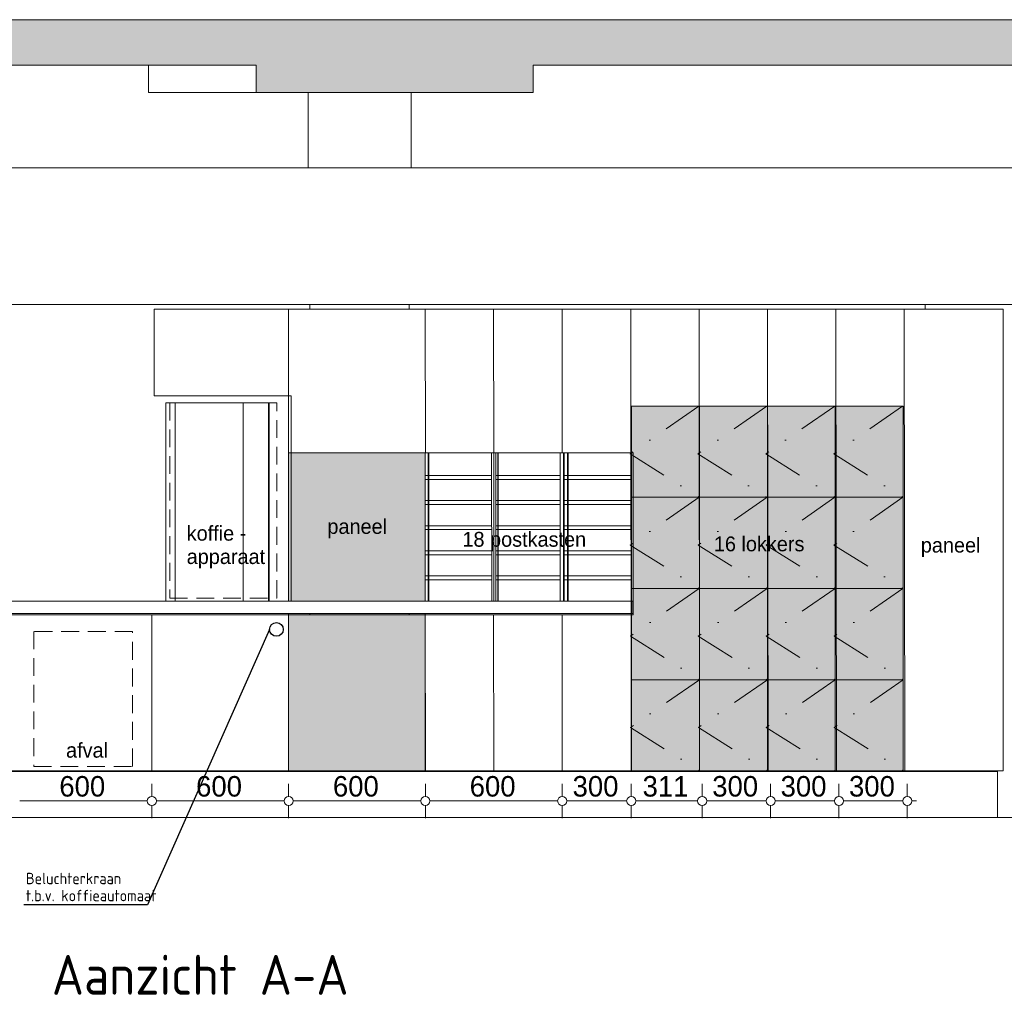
# Model space of a CAD drawing. Header units: millimetres. Extents: x -64404 to 25991, y -2758 to 46652.
# Tile 2 of 8: x -59977 to -55658, y -2758 to 1499. Entities that reach past the tile are written whole.
import ezdxf
from ezdxf.enums import TextEntityAlignment as Align

# ---------------------------------------------------------------- set-up
doc = ezdxf.new("R2010")
doc.units = ezdxf.units.MM
doc.header["$LTSCALE"] = 50
for name, pattern in [('2322109', [10, 5, -2, 1, -2]), ('B0605', [7.05, 3.5, -1.75, 0.05, -1.75]), ('B0701', [2.3412, 1.56, -0.7812])]:
    doc.linetypes.add(name, pattern=pattern)
for name, color, linetype in [('doorsnede C-C_6_ 00  Bestaand uit pl gr', 7, 'Continuous'), ('doorsnede C-C_6_ 00  Bestaand uit pl gr Doorsnede-arcering', 7, 'Continuous'), ('doorsnede C-C_6_ 00  Bestaande kolommen', 7, 'Continuous'), ('doorsnede C-C_6_ 22 C Binnenwanden', 7, 'Continuous'), ('doorsnede C-C_6_ 45 Plafond', 7, 'Continuous'), ('doorsnede C-C_6_ 45 Plafond 2D arcering', 7, 'Continuous'), ('doorsnede C-C_6_ 45 Plafond.BST', 7, 'Continuous'), ('doorsnede C-C_6_ 82 Interieur', 7, 'Continuous'), ('doorsnede C-C_6_ I Tekst 1_ 50', 7, 'Continuous'), ('doorsnede C-C_6_ T Maatvoering 1_ 50', 7, 'Continuous'), ('WL531---', 132, 'Continuous'), ('WM561---_AANVOER', 2, 'Continuous')]:
    doc.layers.add(name, color=color, linetype=linetype)
doc.styles.add('BURO-018', font='ISO96.shx', dxfattribs={"height": 90})
doc.styles.add('BURO-025', font='ISO96.shx', dxfattribs={"height": 125})
doc.styles.add('BURO-035', font='ISO96.shx', dxfattribs={"height": 175})
doc.styles.add('GENERATED_STYLE_1', font='swiss.ttf', dxfattribs={"width": 0.96})

# ---------------------------------------------------------------- blocks, each defined once
blk = doc.blocks.new('23222202')
at = {"color": 0, "linetype": 'Continuous'}
blk.add_circle((0, 0), 1.5, dxfattribs=at)
at = {"color": 0, "linetype": 'Continuous', "style": 'BURO-018', "flags": 1}
blk.add_attdef('CV_MATCODE', (0, 0), '', height=1.8, dxfattribs=at)

msp = doc.modelspace()

# ---------------------------------------------------------------- hatches: boundary and pattern name
at = {"layer": 'doorsnede C-C_6_ 00  Bestaand uit pl gr Doorsnede-arcering', "linetype": 'Continuous', "lineweight": 0}
for points in [[(-53336.4, 1499.3), (-63567.1, 1499.3), (-63567.1, 1299.3), (-53336.4, 1299.3)], [(-57725.5, 1179.3), (-57725.5, 1299.3), (-58940.3, 1299.3), (-58940.3, 1179.3)]]:
    msp.add_hatch(color=251, dxfattribs=at).paths.add_polyline_path(points, flags=0)
at = {"layer": 'doorsnede C-C_6_ 45 Plafond 2D arcering', "linetype": 'Continuous', "lineweight": 0}
for points in [[(-57293.5, -195.7), (-57293.5, -595.7), (-56995.7, -595.7), (-56995.7, -195.7)], [(-56995.7, -195.7), (-56995.7, -595.7), (-56697.8, -595.7), (-56697.8, -195.7)], [(-56697.8, -195.7), (-56697.8, -595.7), (-56400, -595.7), (-56400, -195.7)], [(-56400, -195.7), (-56400, -595.7), (-56102.1, -595.7), (-56102.1, -195.7)], [(-58797.6, -400.7), (-58797.6, -1050.7), (-58198.3, -1050.7), (-58198.3, -400.7)], [(-57293.5, -595.7), (-57293.5, -995.7), (-56995.7, -995.7), (-56995.7, -595.7)], [(-56995.7, -595.7), (-56995.7, -995.7), (-56697.8, -995.7), (-56697.8, -595.7)], [(-56697.8, -595.7), (-56697.8, -995.7), (-56400, -995.7), (-56400, -595.7)], [(-56400, -595.7), (-56400, -995.7), (-56102.1, -995.7), (-56102.1, -595.7)], [(-57293.5, -995.7), (-57293.5, -1395.7), (-56995.7, -1395.7), (-56995.7, -995.7)], [(-56995.7, -995.7), (-56995.7, -1395.7), (-56697.8, -1395.7), (-56697.8, -995.7)], [(-56697.8, -995.7), (-56697.8, -1395.7), (-56400, -1395.7), (-56400, -995.7)], [(-56400, -995.7), (-56400, -1395.7), (-56102.1, -1395.7), (-56102.1, -995.7)], [(-58798.4, -1105.7), (-58798.4, -1795.7), (-58199.1, -1795.7), (-58199.1, -1105.7)], [(-57293.5, -1395.7), (-57293.5, -1795.7), (-56995.7, -1795.7), (-56995.7, -1395.7)], [(-56995.7, -1395.7), (-56995.7, -1795.7), (-56697.8, -1795.7), (-56697.8, -1395.7)], [(-56697.8, -1395.7), (-56697.8, -1795.7), (-56400, -1795.7), (-56400, -1395.7)], [(-56400, -1395.7), (-56400, -1795.7), (-56102.1, -1795.7), (-56102.1, -1395.7)]]:
    msp.add_hatch(color=255, dxfattribs=at).paths.add_polyline_path(points, flags=0)

# ---------------------------------------------------------------- linework, layer by layer
at = {"layer": 'doorsnede C-C_6_ 00  Bestaand uit pl gr', "color": 2, "linetype": 'Continuous', "lineweight": 0}
for p, q in [((-63191.9, 1499.3), (-53336.4, 1499.3)), ((-62584.5, 1299.3), (-58940.3, 1299.3)), ((-58940.3, 1179.3), (-58940.3, 1299.3)), ((-57725.5, 1299.3), (-53336.4, 1299.3)), ((-57725.5, 1179.3), (-57725.5, 1299.3)), ((-58940.3, 1179.3), (-57725.5, 1179.3)), ((-63191.9, -2000.7), (-53336.4, -2000.7)), ((-63191.9, -2000.7), (-53336.4, -2000.7))]:
    msp.add_line(p, q, dxfattribs=at)
at = {"layer": 'doorsnede C-C_6_ 00  Bestaand uit pl gr', "color": 251, "linetype": 'Continuous', "lineweight": 0}
for p, q in [((-59412.1, 1299.3), (-59412.1, 1179.3)), ((-59412.1, 1179.3), (-59256.3, 1179.3)), ((-59256.3, 1179.3), (-58940.3, 1179.3))]:
    msp.add_line(p, q, dxfattribs=at)
at = {"layer": 'doorsnede C-C_6_ 00  Bestaande kolommen', "color": 251, "linetype": 'Continuous', "lineweight": 0}
for p, q in [((-58711.4, 849.3), (-58711.4, 1179.3)), ((-58259.5, 849.3), (-58259.5, 1179.3))]:
    msp.add_line(p, q, dxfattribs=at)
at = {"layer": 'doorsnede C-C_6_ 22 C Binnenwanden', "color": 251, "linetype": 'Continuous', "lineweight": 0}
for p, q in [((-58704.5, 249.3), (-58704.5, 229.3)), ((-58704.5, 249.3), (-58704.5, 229.3)), ((-58269.1, 229.3), (-58269.1, 249.3)), ((-56005.1, 229.3), (-56005.1, 249.3)), ((-58704.5, -1105.7), (-58704.5, -1110.7)), ((-58704.5, -1105.7), (-58704.5, -1110.7)), ((-58269.1, -1110.7), (-58269.1, -1105.7)), ((-58704.5, -1795.7), (-58704.5, -1798.7)), ((-58704.5, -1795.7), (-58704.5, -1798.7)), ((-58269.1, -1798.7), (-58269.1, -1795.7)), ((-56005.1, -1798.7), (-56005.1, -1795.7)), ((-58704.5, -1999.7), (-58704.5, -2000.7)), ((-58704.5, -1999.7), (-58704.5, -2000.7)), ((-58269.1, -2000.7), (-58269.1, -1999.7)), ((-56005.1, -2000.7), (-56005.1, -1999.7))]:
    msp.add_line(p, q, dxfattribs=at)
at = {"layer": 'doorsnede C-C_6_ 45 Plafond', "color": 2, "linetype": 'Continuous', "lineweight": 0}
msp.add_line((-61618.8, 249.3), (-55549.5, 249.3), dxfattribs=at)
at = {"layer": 'doorsnede C-C_6_ 45 Plafond', "color": 251, "linetype": 'Continuous', "lineweight": 0}
for p, q in [((-57293.5, -195.7), (-56995.7, -195.7)), ((-57293.5, -595.7), (-57293.5, -195.7)), ((-56995.7, -195.7), (-56995.7, -595.7)), ((-56995.7, -195.7), (-56697.8, -195.7)), ((-56995.7, -595.7), (-56995.7, -195.7)), ((-56697.8, -195.7), (-56697.8, -595.7)), ((-56697.8, -195.7), (-56400, -195.7)), ((-56697.8, -595.7), (-56697.8, -195.7)), ((-56400, -195.7), (-56400, -595.7)), ((-56400, -195.7), (-56102.1, -195.7)), ((-56400, -595.7), (-56400, -195.7)), ((-56102.1, -195.7), (-56102.1, -595.7)), ((-58797.6, -400.7), (-58198.3, -400.7)), ((-58797.6, -1050.7), (-58797.6, -400.7)), ((-58198.3, -400.7), (-58198.3, -1050.7)), ((-57293.5, -595.7), (-56995.7, -595.7)), ((-57293.5, -995.7), (-57293.5, -595.7)), ((-56995.7, -595.7), (-57293.5, -595.7)), ((-56995.7, -595.7), (-56995.7, -995.7)), ((-56995.7, -595.7), (-56697.8, -595.7)), ((-56995.7, -995.7), (-56995.7, -595.7)), ((-56697.8, -595.7), (-56995.7, -595.7)), ((-56697.8, -595.7), (-56697.8, -995.7)), ((-56697.8, -595.7), (-56400, -595.7)), ((-56697.8, -995.7), (-56697.8, -595.7)), ((-56400, -595.7), (-56697.8, -595.7)), ((-56400, -595.7), (-56400, -995.7)), ((-56400, -595.7), (-56102.1, -595.7)), ((-56400, -995.7), (-56400, -595.7)), ((-56102.1, -595.7), (-56400, -595.7)), ((-56102.1, -595.7), (-56102.1, -995.7)), ((-57293.5, -995.7), (-56995.7, -995.7)), ((-57293.5, -1395.7), (-57293.5, -995.7)), ((-56995.7, -995.7), (-57293.5, -995.7)), ((-56995.7, -995.7), (-56995.7, -1395.7)), ((-56995.7, -995.7), (-56697.8, -995.7)), ((-56995.7, -1395.7), (-56995.7, -995.7)), ((-56697.8, -995.7), (-56995.7, -995.7)), ((-56697.8, -995.7), (-56697.8, -1395.7)), ((-56697.8, -995.7), (-56400, -995.7)), ((-56697.8, -1395.7), (-56697.8, -995.7)), ((-56400, -995.7), (-56697.8, -995.7)), ((-56400, -995.7), (-56400, -1395.7)), ((-56400, -995.7), (-56102.1, -995.7)), ((-56400, -1395.7), (-56400, -995.7)), ((-56102.1, -995.7), (-56400, -995.7)), ((-56102.1, -995.7), (-56102.1, -1395.7)), ((-58198.3, -1050.7), (-58797.6, -1050.7)), ((-58798.4, -1105.7), (-58199.1, -1105.7)), ((-58798.4, -1795.7), (-58798.4, -1105.7)), ((-58199.1, -1105.7), (-58199.1, -1795.7)), ((-57293.5, -1395.7), (-56995.7, -1395.7)), ((-57293.5, -1795.7), (-57293.5, -1395.7)), ((-56995.7, -1395.7), (-57293.5, -1395.7)), ((-56995.7, -1395.7), (-56995.7, -1795.7)), ((-56995.7, -1395.7), (-56697.8, -1395.7)), ((-56995.7, -1795.7), (-56995.7, -1395.7)), ((-56697.8, -1395.7), (-56995.7, -1395.7)), ((-56697.8, -1395.7), (-56697.8, -1795.7)), ((-56697.8, -1395.7), (-56400, -1395.7)), ((-56697.8, -1795.7), (-56697.8, -1395.7)), ((-56400, -1395.7), (-56697.8, -1395.7)), ((-56400, -1395.7), (-56400, -1795.7)), ((-56400, -1395.7), (-56102.1, -1395.7)), ((-56400, -1795.7), (-56400, -1395.7)), ((-56102.1, -1395.7), (-56400, -1395.7)), ((-56102.1, -1395.7), (-56102.1, -1795.7)), ((-58199.1, -1795.7), (-58798.4, -1795.7)), ((-56995.7, -1795.7), (-57293.5, -1795.7)), ((-56697.8, -1795.7), (-56995.7, -1795.7)), ((-56400, -1795.7), (-56697.8, -1795.7)), ((-56102.1, -1795.7), (-56400, -1795.7))]:
    msp.add_line(p, q, dxfattribs=at)
at = {"layer": 'doorsnede C-C_6_ 45 Plafond.BST', "color": 2, "linetype": 'Continuous', "lineweight": 0}
msp.add_line((-63191.9, 849.3), (-53388.9, 849.3), dxfattribs=at)
at = {"layer": 'doorsnede C-C_6_ 82 Interieur', "color": 251, "linetype": 'Continuous', "lineweight": 0}
for p, q in [((-59387.1, 229.3), (-58787.1, 229.3)), ((-59387.1, -150.7), (-59387.1, 229.3)), ((-58798.3, 229.3), (-58797.6, -400.7)), ((-58787.1, 229.3), (-57287.6, 229.3)), ((-58198.3, 229.3), (-58197.6, -400.7)), ((-57898.3, 229.3), (-57897.6, -400.7)), ((-57598.3, 229.3), (-57597.6, -400.7)), ((-57297.2, 229.3), (-57294.9, -1795.7)), ((-57287.1, 229.3), (-57287.6, 229.3)), ((-57287.1, 229.3), (-56987.2, 229.3)), ((-57283.6, 229.3), (-57282, 229.3)), ((-56997.2, 229.3), (-56994.9, -1795.7)), ((-56987.2, 229.3), (-56687.2, 229.3)), ((-56697.2, 229.3), (-56694.9, -1795.7)), ((-56687.2, 229.3), (-56387.2, 229.3)), ((-56397.2, 229.3), (-56394.9, -1795.7)), ((-56387.2, 229.3), (-56087.3, 229.3)), ((-56097.2, 229.3), (-56094.9, -1795.7)), ((-56087.3, 229.3), (-55663.3, 229.3)), ((-55663.3, 229.3), (-55663.2, 229.3)), ((-55663.3, -1795.7), (-55663.3, 229.3)), ((-55663.2, -1795.7), (-55663.2, 229.3)), ((-59387.1, -150.7), (-58787.1, -150.7)), ((-58787.1, -400.7), (-58787.1, -150.7)), ((-59336, -180.7), (-59295.2, -180.7)), ((-59336, -1050.7), (-59336, -180.7)), ((-59295.2, -180.7), (-59272.6, -180.7)), ((-59295.2, -1050.7), (-59295.2, -180.7)), ((-59272.6, -180.7), (-59223.4, -180.7)), ((-59223.4, -180.7), (-59171.9, -180.7)), ((-59171.9, -180.7), (-59119.6, -180.7)), ((-59119.6, -180.7), (-59068, -180.7)), ((-59068, -180.7), (-59018.7, -180.7)), ((-59018.7, -180.7), (-58997.7, -180.7)), ((-58997.7, -180.7), (-58886.1, -180.7)), ((-58997.7, -1050.7), (-58997.7, -180.7)), ((-58886.1, -180.7), (-58885.7, -180.7)), ((-58886.1, -1050.7), (-58886.1, -180.7)), ((-58885.7, -180.7), (-58883.3, -180.7)), ((-58883.3, -1050.7), (-58883.3, -180.7)), ((-58787.1, -400.7), (-57287.6, -400.7)), ((-58786.3, -400.7), (-58786.3, -1050.7)), ((-58186.3, -1050.7), (-58186.3, -400.7)), ((-58182.7, -1050.7), (-58182.7, -400.7)), ((-57907.3, -400.7), (-57906.6, -1050.7)), ((-57898.1, -400.7), (-57898.1, -1050.7)), ((-57889.3, -400.7), (-57888.6, -1050.7)), ((-57880.1, -400.7), (-57880.1, -1050.7)), ((-57878, -1050.7), (-57878, -400.7)), ((-57607.3, -400.7), (-57606.6, -1050.7)), ((-57592.1, -400.7), (-57592.1, -1050.7)), ((-57589.3, -400.7), (-57588.6, -1050.7)), ((-57574.1, -400.7), (-57574.1, -1050.7)), ((-57572, -1050.7), (-57572, -400.7)), ((-57287.6, -400.7), (-57287.1, -400.7)), ((-57287.1, -1110.7), (-57287.1, -400.7)), ((-57906.7, -500.4), (-58197.6, -500.4)), ((-57906.7, -517.7), (-58197.6, -517.7)), ((-57606.7, -500.4), (-57888.7, -500.4)), ((-57606.7, -517.7), (-57888.7, -517.7)), ((-57298.8, -500.4), (-57588.7, -500.4)), ((-57293.5, -517.7), (-57588.7, -517.7)), ((-57906.7, -610.4), (-58197.6, -610.4)), ((-57906.7, -627.6), (-58197.6, -627.6)), ((-57606.7, -610.4), (-57888.7, -610.4)), ((-57606.7, -627.6), (-57888.7, -627.6)), ((-57298.8, -610.4), (-57588.7, -610.4)), ((-57293.5, -627.6), (-57588.7, -627.6)), ((-57906.7, -720.4), (-58197.6, -720.4)), ((-57606.7, -720.4), (-57888.7, -720.4)), ((-57298.8, -720.4), (-57588.7, -720.4)), ((-57906.7, -737.6), (-58197.6, -737.6)), ((-57606.7, -737.6), (-57888.7, -737.6)), ((-57293.5, -737.6), (-57588.7, -737.6)), ((-57906.7, -830.3), (-58197.6, -830.3)), ((-57906.7, -847.5), (-58197.6, -847.5)), ((-57606.7, -830.3), (-57888.7, -830.3)), ((-57606.7, -847.5), (-57888.7, -847.5)), ((-57298.8, -830.3), (-57588.7, -830.3)), ((-57293.5, -847.5), (-57588.7, -847.5)), ((-57906.7, -940.3), (-58197.6, -940.3)), ((-57606.7, -940.3), (-57888.7, -940.3)), ((-57298.8, -940.3), (-57588.7, -940.3)), ((-57906.7, -957.5), (-58197.6, -957.5)), ((-57606.7, -957.5), (-57888.7, -957.5)), ((-57293.5, -957.5), (-57588.7, -957.5)), ((-61187.1, -1050.7), (-57287.6, -1050.7)), ((-57287.6, -1050.7), (-57287.1, -1050.7)), ((-57287.6, -1105.7), (-57287.6, -1050.7)), ((-61187.1, -1105.7), (-57287.6, -1105.7)), ((-61187.1, -1110.7), (-57287.2, -1110.7)), ((-59398.3, -1110.7), (-59397.5, -1795.7)), ((-58798.4, -1110.7), (-58797.6, -1795.7)), ((-58198.4, -1110.7), (-58197.6, -1795.7)), ((-57898.4, -1110.7), (-57897.6, -1795.7)), ((-57598.4, -1110.7), (-57597.6, -1795.7)), ((-57287.6, -1105.7), (-57287.1, -1105.7)), ((-57287.2, -1110.7), (-57287.1, -1110.7)), ((-61187.2, -1798.7), (-55688.5, -1798.7)), ((-61187.1, -1795.7), (-57287.2, -1795.7)), ((-57287.2, -1795.7), (-57287.1, -1795.7)), ((-57287.1, -1795.7), (-56987.2, -1795.7)), ((-56987.2, -1795.7), (-56687.2, -1795.7)), ((-56687.2, -1795.7), (-56387.2, -1795.7)), ((-56387.2, -1795.7), (-56087.3, -1795.7)), ((-56087.3, -1795.7), (-55663.3, -1795.7)), ((-55688.5, -1999.7), (-55688.5, -1798.7)), ((-55663.3, -1795.7), (-55663.2, -1795.7)), ((-61187.2, -1999.7), (-55688.5, -1999.7))]:
    msp.add_line(p, q, dxfattribs=at)
at = {"layer": 'doorsnede C-C_6_ 82 Interieur', "color": 1, "linetype": 'B0701', "lineweight": 0}
for p, q in [((-58849.9, -181.1), (-59319.1, -181.1)), ((-59319.1, -181.1), (-59319.1, -1037.6)), ((-58849.9, -1037.6), (-58849.9, -181.1)), ((-59319.1, -1037.6), (-58849.9, -1037.6)), ((-59482.7, -1184.3), (-59915.8, -1184.3)), ((-59915.8, -1184.3), (-59915.8, -1776.2)), ((-59482.7, -1776.2), (-59482.7, -1184.3)), ((-59915.8, -1776.2), (-59482.7, -1776.2))]:
    msp.add_line(p, q, dxfattribs=at)
at = {"layer": 'doorsnede C-C_6_ 82 Interieur', "color": 1, "linetype": 'B0605', "lineweight": 0}
for p, q in [((-56997.9, -195.7), (-57300.2, -405.3)), ((-56700, -195.7), (-57002.3, -405.3)), ((-56402.2, -195.7), (-56704.5, -405.3)), ((-56104.3, -195.7), (-56406.6, -405.3)), ((-57300.2, -405.3), (-56997.1, -595.7)), ((-57002.3, -405.3), (-56699.3, -595.7)), ((-56704.5, -405.3), (-56401.4, -595.7)), ((-56406.6, -405.3), (-56103.6, -595.7)), ((-56997.1, -595.7), (-57299.4, -805.3)), ((-56699.3, -595.7), (-57001.6, -805.3)), ((-56401.4, -595.7), (-56703.7, -805.3)), ((-56103.6, -595.7), (-56405.9, -805.3)), ((-57299.4, -805.3), (-56996.4, -995.7)), ((-57001.6, -805.3), (-56698.5, -995.7)), ((-56703.7, -805.3), (-56400.7, -995.7)), ((-56405.9, -805.3), (-56102.9, -995.7)), ((-56996.4, -995.7), (-57298.7, -1205.3)), ((-56698.5, -995.7), (-57000.8, -1205.3)), ((-56400.7, -995.7), (-56703, -1205.3)), ((-56102.9, -995.7), (-56405.2, -1205.3)), ((-57298.7, -1205.3), (-56995.7, -1395.7)), ((-57000.8, -1205.3), (-56697.8, -1395.7)), ((-56703, -1205.3), (-56400, -1395.7)), ((-56405.2, -1205.3), (-56102.1, -1395.7)), ((-56995.7, -1395.7), (-57297.9, -1605.3)), ((-56697.8, -1395.7), (-57000.1, -1605.3)), ((-56400, -1395.7), (-56702.3, -1605.3)), ((-56102.1, -1395.7), (-56404.4, -1605.3)), ((-57297.9, -1605.3), (-56994.9, -1795.7)), ((-57000.1, -1605.3), (-56697.1, -1795.7)), ((-56702.3, -1605.3), (-56399.2, -1795.7)), ((-56404.4, -1605.3), (-56101.4, -1795.7))]:
    msp.add_line(p, q, dxfattribs=at)
at = {"layer": 'doorsnede C-C_6_ T Maatvoering 1_ 50', "color": 9, "linetype": 'Continuous', "lineweight": 0}
for p, q in [((-59397.7, -1907.7), (-59397.7, -1852.7)), ((-58797.6, -1907.7), (-58797.6, -1852.7)), ((-58197.6, -1907.7), (-58197.6, -1852.7)), ((-57597.6, -1907.7), (-57597.6, -1852.7)), ((-57294.9, -1907.7), (-57294.9, -1852.7)), ((-56983.7, -1907.7), (-56983.7, -1852.7)), ((-56683.7, -1907.7), (-56683.7, -1852.7)), ((-56383.7, -1907.7), (-56383.7, -1852.7)), ((-56083.8, -1907.7), (-56083.8, -1852.7)), ((-59977.4, -1927.7), (-59417.7, -1927.7)), ((-59377.7, -1927.7), (-58817.6, -1927.7)), ((-58777.6, -1927.7), (-58217.6, -1927.7)), ((-58177.6, -1927.7), (-57617.6, -1927.7)), ((-57577.6, -1927.7), (-57314.9, -1927.7)), ((-57274.9, -1927.7), (-57003.7, -1927.7)), ((-56963.7, -1927.7), (-56703.7, -1927.7)), ((-56663.7, -1927.7), (-56403.7, -1927.7)), ((-56363.7, -1927.7), (-56103.8, -1927.7)), ((-56063.8, -1927.7), (-56043.8, -1927.7)), ((-59397.7, -2002.7), (-59397.7, -1947.7)), ((-58797.6, -2002.7), (-58797.6, -1947.7)), ((-58197.6, -2002.7), (-58197.6, -1947.7)), ((-57597.6, -2002.7), (-57597.6, -1947.7)), ((-57294.9, -2002.7), (-57294.9, -1947.7)), ((-56983.7, -2002.7), (-56983.7, -1947.7)), ((-56683.7, -2002.7), (-56683.7, -1947.7)), ((-56383.7, -2002.7), (-56383.7, -1947.7)), ((-56083.8, -2002.7), (-56083.8, -1947.7))]:
    msp.add_line(p, q, dxfattribs=at)
for centre in [(-59397.7, -1927.7), (-58797.6, -1927.7), (-58197.6, -1927.7), (-57597.6, -1927.7), (-57294.9, -1927.7), (-56983.7, -1927.7), (-56683.7, -1927.7), (-56383.7, -1927.7), (-56083.8, -1927.7)]:
    msp.add_circle(centre, 20, dxfattribs=at)
at = {"layer": 'WL531---', "color": 2}
for p, q in [((-58881.1, -1175.2), (-59416.9, -2383.1)), ((-59416.9, -2383.1), (-59959.3, -2383.1))]:
    msp.add_line(p, q, dxfattribs=at)

# ---------------------------------------------------------------- block references
at = {"layer": 'WL531---', "xscale": 20, "yscale": 20, "zscale": 20}
msp.add_blockref('23222202', (-58851.1, -1175.2), dxfattribs=at)

# ---------------------------------------------------------------- texts
at = {"layer": 'doorsnede C-C_6_ I Tekst 1_ 50', "color": 251, "linetype": 'Continuous', "lineweight": 0, "char_height": 65, "attachment_point": 7, "style": 'GENERATED_STYLE_1'}
for s, insert in [('{paneel}', (-58627.6, -775.7)), ('{18 postkasten}', (-58035.3, -832.1)), ('{16 lokkers}', (-56932.4, -833.5)), ('{paneel}', (-56024.6, -857.6)), ('{afval}', (-59774.1, -1738.8))]:
    msp.add_mtext(s, dxfattribs=dict(at, insert=insert))
at = {"layer": 'doorsnede C-C_6_ I Tekst 1_ 50', "color": 251, "linetype": 'Continuous', "lineweight": 0, "insert": (-59244.8, -908), "char_height": 65, "attachment_point": 7, "line_spacing_factor": 0.946419, "style": 'GENERATED_STYLE_1'}
msp.add_mtext('{koffie -\\Papparaat}', dxfattribs=at)
at = {"layer": 'doorsnede C-C_6_ T Maatvoering 1_ 50', "color": 1, "linetype": 'Continuous', "lineweight": 0, "char_height": 90, "attachment_point": 7, "style": 'GENERATED_STYLE_1'}
for s, insert in [('{600}', (-59803.5, -1909.7)), ('{600}', (-59203.6, -1909.7)), ('{600}', (-58603.5, -1909.7)), ('{600}', (-58003.5, -1909.7)), ('{300}', (-57552.2, -1909.7)), ('{311}', (-57245.2, -1909.7)), ('{300}', (-56939.6, -1909.7)), ('{300}', (-56639.7, -1909.7)), ('{300}', (-56339.7, -1909.7))]:
    msp.add_mtext(s, dxfattribs=dict(at, insert=insert))
at = {"layer": 'WL531---', "color": 2, "linetype": '2322109', "style": 'BURO-025'}
for s, p in [('Beluchterkraan', (-59950, -2292.7)), ('t.b.v. koffieautomaat', (-59950, -2367.7))]:
    msp.add_text(s, height=50, dxfattribs=at).set_placement(p)
at = {"layer": 'WM561---_AANVOER', "color": 4, "style": 'BURO-035'}
msp.add_text('Aanzicht A-A', height=175, dxfattribs=at).set_placement((-59185.6, -2690.3), align=Align.MIDDLE)

doc.saveas('drawing.dxf')
